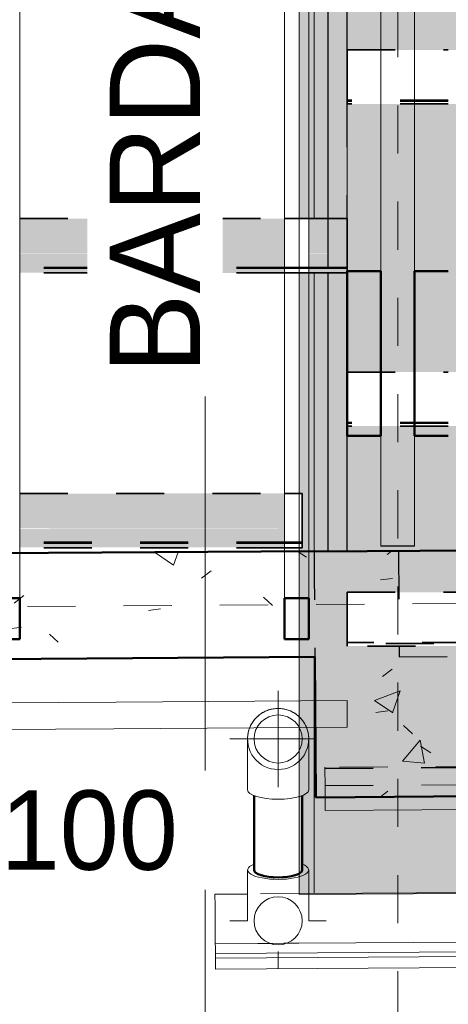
# Model space of a CAD drawing. Header units: metres. Extents: x -16.9 to 14.1, y -9.7 to 11.
# Tile 5 of 256: x -9.9 to -9, y -6.5 to -4.4. Entities that reach past the tile are written whole.
import ezdxf

# ---------------------------------------------------------------- set-up
doc = ezdxf.new("R2010")
doc.units = ezdxf.units.M
doc.linetypes.add('Ligne de quadrillage', pattern=[0.022225, 0.0127, -0.003175, 0.003175, -0.003175])
doc.linetypes.add('Tiret', pattern=[0.00635, 0.003175, -0.003175])
for name, color, linetype, lineweight in [('A-DETL', 90, 'Continuous', 18), ('A-DETL-GENF', 92, 'Continuous', 18), ('A-ROOF', 132, 'Continuous', 18), ('A-WALL', 113, 'Continuous', 25), ('A-WALL-HDLN', 110, 'Tiret', 25), ('A-WALL-PATT', 111, 'Continuous', 50), ('G-ANNO-SYMB', 111, 'Continuous', 9), ('G-ANNO-TEXT', 231, 'Continuous', 9), ('P-PIPE', 3, 'Continuous', 50), ('P-PIPE-CNTR', 3, 'Continuous', 18), ('S-BEAM', 12, 'Continuous', 18), ('S-BEAM-HDLN', 1, 'Tiret', 18), ('S-GRID', 1, 'Continuous', 9)]:
    doc.layers.add(name, color=color, linetype=linetype, lineweight=lineweight)
doc.styles.add('Bodoni MT_B_I', font='BOD_BI.TTF', dxfattribs={"height": 0.1875})
doc.styles.add('Bodoni MT_B_I_1', font='BOD_BI.TTF', dxfattribs={"height": 0.165})
pattern_1 = [(50, (0, 0), (0.546555, -0.047815), [0.05715, -0.62865]), (355, (0, 0), (-0.105728, 0.573166), [0.04572, -0.50292]), (100.451, (0.04555, -0.004), (0.440828, 0.52535), [0.04857, -0.53427]), (46.184, (0, 0.1524), (0.813237, -0.12613), [0.08572, -0.94297]), (96.636, (0.0678, 0.1419), (0.71221, 0.742287), [0.07286, -0.80141]), (351.184, (0, 0.1524), (0.712217, 0.742274), [0.06858, -0.75438]), (21, (0.0762, 0.1143), (0.454846, -0.306795), [0.05715, -0.62865]), (326, (0.0762, 0.1143), (0.185405, 0.55256), [0.04572, -0.50292]), (71.451, (0.1141, 0.08873), (0.64025, 0.245763), [0.04857, -0.53427]), (37.5, (0, 0), (0.009261, 0.2536672), [0.02515, -0.47168, 0.02515, -0.48539, -0.50482]), (37.5, (0, 0), (0.009261, 0.2536672), [-1.007, 0.02515, -0.47968]), (7.5, (0, 0), (0.200456, 0.300546), [0.02515, -0.26594, 0.02515, -0.46025, -0.1924]), (7.5, (0, 0), (0.200456, 0.300546), [-0.77648, 0.02515, -0.16726]), (327.5, (-0.16993, 0), (0.4067682, -0.0171882), [0.02515, -0.16535, 0.02515, -0.56921, -0.78867]), (327.5, (-0.16993, 0), (0.4067682, -0.0171882), [-0.78486, 0.02515, -0.76352]), (317.5, (-0.24613, 0), (0.444383, 0.076279), [0.02515, -0.2225, 0.02515, -0.36957, -0.56007]), (317.5, (-0.24613, 0), (0.444383, 0.076279), [-0.64237, 0.02515, -0.53492])]

# ---------------------------------------------------------------- blocks, each defined once
blk = doc.blocks.new('Coude - PVC - Nom_ 40 - Standard-5041096-PH R_1 PROJET toiture haute')
at = {"layer": 'P-PIPE', "lineweight": 18}
for p, q in [((-9.4371, -6.2451), (-9.4371, -6.1953)), ((-9.3101, -6.1953), (-9.3101, -6.2451))]:
    blk.add_line(p, q, dxfattribs=at)
at = {"layer": 'P-PIPE', "lineweight": 18, "flags": 128}
for points in [[(-9.4371, -6.301), (-9.4371, -6.3009), (-9.4371, -6.3007), (-9.4371, -6.3004), (-9.4371, -6.3), (-9.4371, -6.2994), (-9.4371, -6.2987), (-9.4371, -6.2978), (-9.4371, -6.2969), (-9.4371, -6.2958), (-9.4371, -6.2946), (-9.4371, -6.2933), (-9.4371, -6.2919), (-9.4371, -6.2903), (-9.4371, -6.2886), (-9.4371, -6.2869), (-9.4371, -6.285), (-9.4371, -6.283), (-9.4371, -6.2809), (-9.4371, -6.2788), (-9.4371, -6.2765), (-9.4371, -6.2741), (-9.4371, -6.2717), (-9.4371, -6.2691), (-9.4371, -6.2665), (-9.4371, -6.2638), (-9.4371, -6.2611), (-9.4371, -6.2583), (-9.4371, -6.2554), (-9.4371, -6.2524), (-9.4371, -6.2495), (-9.4371, -6.2464), (-9.4371, -6.2451)], [(-9.3101, -6.2451), (-9.3101, -6.2482), (-9.3101, -6.2512), (-9.3101, -6.2542), (-9.3101, -6.2571), (-9.3101, -6.2599), (-9.3101, -6.2627), (-9.3101, -6.2654), (-9.3101, -6.2681), (-9.3101, -6.2706), (-9.3101, -6.2731), (-9.3101, -6.2755), (-9.3101, -6.2778), (-9.3101, -6.28), (-9.3101, -6.2822), (-9.3101, -6.2842), (-9.3101, -6.2861), (-9.3101, -6.2879), (-9.3101, -6.2896), (-9.3101, -6.2912), (-9.3101, -6.2927), (-9.3101, -6.2941), (-9.3101, -6.2953), (-9.3101, -6.2965), (-9.3101, -6.2975), (-9.3101, -6.2983), (-9.3101, -6.2991), (-9.3101, -6.2997), (-9.3101, -6.3002), (-9.3101, -6.3006), (-9.3101, -6.3009), (-9.3101, -6.301), (-9.3101, -6.301)]]:
    blk.add_lwpolyline(points, dxfattribs=at)
at = {"layer": 'P-PIPE', "lineweight": 18}
for start_param, end_param in [(2.488471, 4.712389), (4.712389, 6.939534)]:
    blk.add_ellipse((-9.3736, -6.1953), major_axis=(0.0635, 0), ratio=0.309017, start_param=start_param, end_param=end_param, dxfattribs=at)
blk = doc.blocks.new('Coude - PVC - Nom_ 40 - Standard-V1-PH R_1 PROJET toiture haute')
at = {"layer": 'P-PIPE', "lineweight": 18}
for p, q in [((-9.4371, -6.0287), (-9.4371, -5.9789)), ((-9.3101, -5.9789), (-9.3101, -6.0287))]:
    blk.add_line(p, q, dxfattribs=at)
at = {"layer": 'P-PIPE', "lineweight": 18, "flags": 128}
for points in [[(-9.3736, -5.8595), (-9.3761, -5.8596), (-9.3786, -5.8597), (-9.3812, -5.86), (-9.3837, -5.8603), (-9.3862, -5.8608), (-9.3887, -5.8613), (-9.3911, -5.862), (-9.3935, -5.8627), (-9.3959, -5.8636), (-9.3983, -5.8645), (-9.4006, -5.8655), (-9.4029, -5.8667), (-9.4051, -5.8679), (-9.4073, -5.8692), (-9.4094, -5.8706), (-9.4115, -5.8721), (-9.4135, -5.8736), (-9.4154, -5.8753), (-9.4173, -5.877), (-9.4191, -5.8788), (-9.4208, -5.8806), (-9.4225, -5.8825), (-9.4241, -5.8845), (-9.4256, -5.8866), (-9.427, -5.8887), (-9.4283, -5.8909), (-9.4296, -5.8931), (-9.4307, -5.8953), (-9.4318, -5.8976), (-9.4327, -5.9), (-9.4336, -5.9024), (-9.4344, -5.9048), (-9.4351, -5.9072), (-9.4357, -5.9097), (-9.4361, -5.9122), (-9.4365, -5.9147), (-9.4368, -5.9172), (-9.437, -5.9198), (-9.4371, -5.9223), (-9.4371, -5.923)], [(-9.3101, -5.923), (-9.3101, -5.9205), (-9.3103, -5.9179), (-9.3105, -5.9154), (-9.3109, -5.9129), (-9.3113, -5.9104), (-9.3119, -5.9079), (-9.3125, -5.9055), (-9.3133, -5.903), (-9.3141, -5.9006), (-9.3151, -5.8983), (-9.3161, -5.896), (-9.3172, -5.8937), (-9.3185, -5.8914), (-9.3198, -5.8893), (-9.3211, -5.8871), (-9.3226, -5.8851), (-9.3242, -5.8831), (-9.3258, -5.8811), (-9.3275, -5.8793), (-9.3293, -5.8774), (-9.3312, -5.8757), (-9.3331, -5.8741), (-9.3351, -5.8725), (-9.3371, -5.871), (-9.3392, -5.8696), (-9.3414, -5.8682), (-9.3436, -5.867), (-9.3459, -5.8658), (-9.3482, -5.8648), (-9.3505, -5.8638), (-9.3529, -5.8629), (-9.3554, -5.8622), (-9.3578, -5.8615), (-9.3603, -5.8609), (-9.3628, -5.8604), (-9.3653, -5.86), (-9.3678, -5.8598), (-9.3703, -5.8596), (-9.3729, -5.8595), (-9.3736, -5.8595)], [(-9.4371, -5.923), (-9.4371, -5.9231), (-9.4371, -5.9233), (-9.4371, -5.9236), (-9.4371, -5.924), (-9.4371, -5.9246), (-9.4371, -5.9253), (-9.4371, -5.9261), (-9.4371, -5.9271), (-9.4371, -5.9282), (-9.4371, -5.9294), (-9.4371, -5.9307), (-9.4371, -5.9321), (-9.4371, -5.9337), (-9.4371, -5.9353), (-9.4371, -5.9371), (-9.4371, -5.939), (-9.4371, -5.941), (-9.4371, -5.9431), (-9.4371, -5.9452), (-9.4371, -5.9475), (-9.4371, -5.9499), (-9.4371, -5.9523), (-9.4371, -5.9549), (-9.4371, -5.9575), (-9.4371, -5.9602), (-9.4371, -5.9629), (-9.4371, -5.9657), (-9.4371, -5.9686), (-9.4371, -5.9716), (-9.4371, -5.9745), (-9.4371, -5.9776), (-9.4371, -5.9789)], [(-9.3101, -5.9789), (-9.3101, -5.9758), (-9.3101, -5.9728), (-9.3101, -5.9698), (-9.3101, -5.9669), (-9.3101, -5.9641), (-9.3101, -5.9613), (-9.3101, -5.9586), (-9.3101, -5.9559), (-9.3101, -5.9534), (-9.3101, -5.9509), (-9.3101, -5.9485), (-9.3101, -5.9462), (-9.3101, -5.944), (-9.3101, -5.9418), (-9.3101, -5.9398), (-9.3101, -5.9379), (-9.3101, -5.9361), (-9.3101, -5.9344), (-9.3101, -5.9328), (-9.3101, -5.9313), (-9.3101, -5.9299), (-9.3101, -5.9287), (-9.3101, -5.9275), (-9.3101, -5.9265), (-9.3101, -5.9256), (-9.3101, -5.9249), (-9.3101, -5.9243), (-9.3101, -5.9238), (-9.3101, -5.9234), (-9.3101, -5.9231), (-9.3101, -5.923), (-9.3101, -5.923)]]:
    blk.add_lwpolyline(points, dxfattribs=at)
at = {"layer": 'P-PIPE', "lineweight": 18}
for start, end in [(120.4197, 134.5749), (105.4245, 119.6282), (90.4056, 104.5637), (75.3867, 89.6414), (60.4335, 74.5565), (45.3907, 59.6434), (150.3587, 164.7757), (135.3916, 149.7049), (30.3546, 44.5759), (15.2156, 29.7706), (165.1956, 270), (270, 14.7784)]:
    blk.add_arc((-9.3736, -5.923), 0.0635, start, end, dxfattribs=at)
for major_axis, start_param, end_param in [((-0.0635, 0), 0, 1.570796), ((0.0635, 0), 4.712389, 6.283185)]:
    blk.add_ellipse((-9.3736, -6.0287), major_axis=major_axis, ratio=0.309017, start_param=start_param, end_param=end_param, dxfattribs=at)
blk = doc.blocks.new('Murs 2 - Murs 1-4964928-PH R_1 PROJET toiture haute')
at = {"layer": 'A-WALL-PATT', "linetype": 'Tiret', "lineweight": 25}
h = blk.add_hatch(color=256, dxfattribs=at)
h.paths.add_polyline_path([(-9.2702, -5.5332), (-9.2302, -5.5329), (-9.2303, -4.9542), (-9.2702, -4.9542), (-9.2702, -5.531)])
h.paths.add_polyline_path([(-9.2702, -4.841), (-9.2303, -4.841), (-9.2303, -4.392), (-9.2702, -4.392), (-9.2702, -4.5739)])
h.paths.add_polyline_path([(-9.2702, -4.2789), (-9.2303, -4.2789), (-9.2303, -3.8285), (-9.2702, -3.8285), (-9.2702, -4.1491)])
h.paths.add_polyline_path([(-9.2702, -3.7153), (-9.2303, -3.7153), (-9.2303, -3.2623), (-9.2702, -3.2623), (-9.2702, -3.2994)])
h.paths.add_polyline_path([(-9.2702, -3.1492), (-9.2303, -3.1492), (-9.2303, -2.6995), (-9.2702, -2.6995), (-9.2702, -2.8745)])
h.paths.add_polyline_path([(-9.2702, -2.5863), (-9.2303, -2.5863), (-9.2303, -2.1017), (-9.2702, -2.1017), (-9.2702, -2.4496)])
h.paths.add_polyline_path([(-9.2702, -1.9885), (-9.2303, -1.9885), (-9.2303, -1.642), (-9.2702, -1.642)])
at = {"layer": 'A-WALL'}
for p, q in [((-9.2702, -4.392), (-9.2702, -4.841)), ((-9.2702, -4.9542), (-9.2702, -5.5332)), ((-9.2302, -5.5329), (-9.2302, -5.2928))]:
    blk.add_line(p, q, dxfattribs=at)
at = {"layer": 'A-WALL-HDLN'}
for p, q in [((-9.2302, -5.2927), (-9.2302, -1.642)), ((-9.2702, -4.841), (-9.2702, -4.9541)), ((-9.2702, -5.5332), (-9.2702, -5.5334)), ((-9.2302, -5.5334), (-9.2702, -5.5334)), ((-9.2302, -5.5334), (-9.2302, -5.5329))]:
    blk.add_line(p, q, dxfattribs=at)

msp = doc.modelspace()

# ---------------------------------------------------------------- hatches: boundary and pattern name
at = {"layer": 'A-DETL-GENF'}
h = msp.add_hatch(color=10, dxfattribs=at)
h.paths.add_polyline_path([(5.8884, -5.2704), (5.8884, -5.2704), (5.8884, -5.2722)])
h.paths.add_polyline_path([(-9.3301, -6.2465), (6.2436, -6.1403), (6.2436, -5.5151), (6.0973, -5.5144), (6.0973, -5.4019), (6.1311, -5.4019), (6.129, -4.949), (6.0973, -4.9483), (6.0973, -4.8359), (6.1285, -4.8359), (6.1264, -4.3792), (6.0973, -4.3785), (6.0973, -4.2661), (6.1259, -4.2661), (6.1238, -3.8085), (6.0868, -3.8085), (6.0876, -3.921), (5.8884, -3.9225), (5.8883, -3.9466), (-9.2302, -3.9466), (-9.2302, -4.4904), (5.8884, -4.4904), (5.8884, -4.6026), (-9.2302, -4.6026), (-9.2302, -5.1603), (5.8884, -5.1603), (5.8884, -5.2724), (-9.2302, -5.2724), (-9.2303, -5.5334), (-9.2702, -5.5334), (-9.2702, -4.9542), (-9.3301, -4.9542), (-9.3301, -5.4124), (-9.3238, -5.4128), (-9.3238, -5.5256), (-9.3301, -5.5256), (-9.3301, -6.061)])
h.paths.add_polyline_path([(1.6099, -5.73), (-9.2303, -5.7298), (-9.2302, -5.6179), (3.4486, -5.6179), (3.4474, -5.4464), (4.9174, -5.4364), (4.9189, -5.6179), (5.8885, -5.6179), (5.8885, -5.73), (2.0616, -5.73)])
h.paths.add_polyline_path([(6.2436, -5.4019), (6.2436, -4.949), (6.169, -4.949), (6.1712, -5.4019)])
h.paths.add_polyline_path([(-9.2702, -4.841), (-9.2702, -4.392), (-9.3301, -4.392), (-9.3301, -4.841)])
h.paths.add_polyline_path([(6.2436, -4.8359), (6.2436, -4.3792), (6.1664, -4.3792), (6.1685, -4.8359), (6.1712, -4.8359)])
h.paths.add_polyline_path([(-9.3301, -4.2789), (-9.2702, -4.2789), (-9.2702, -3.8285), (-9.3301, -3.8285), (-9.3301, -4.1491)])
h.paths.add_polyline_path([(6.2436, -4.2661), (6.2436, -3.8085), (6.1638, -3.8085), (6.1659, -4.2661), (6.1712, -4.2661)])
h.paths.add_polyline_path([(2.0616, -3.8345), (5.867, -3.8345), (5.8634, -3.2872), (-9.2302, -3.2872), (-9.2302, -3.8345), (1.1582, -3.8345)])
h.paths.add_polyline_path([(-9.3301, -3.7153), (-9.2702, -3.7153), (-9.2702, -3.2623), (-9.3301, -3.2623), (-9.3301, -3.2994)])
h.paths.add_polyline_path([(6.0876, -3.6954), (6.1233, -3.6954), (6.1212, -3.2467), (6.0831, -3.2467), (6.0861, -3.6954)])
h.paths.add_polyline_path([(6.2436, -3.6954), (6.2436, -3.2467), (6.1612, -3.2467), (6.1633, -3.6954), (6.1712, -3.6954)])
h.paths.add_polyline_path([(-2.4555, -3.1751), (5.8627, -3.1751), (5.8615, -3.0025), (6.0815, -3.0011), (6.0824, -3.1335), (6.1207, -3.1335), (6.1186, -2.6663), (6.0725, -2.6656), (6.0725, -2.5531), (6.1181, -2.5531), (6.116, -2.0967), (6.0725, -2.096), (6.0725, -1.9836), (6.1155, -1.9836), (6.1141, -1.6819), (6.1541, -1.6818), (6.1555, -1.9836), (6.2436, -1.9836), (6.2436, -1.5276), (-9.3301, -1.5276), (-9.3301, -1.9885), (-9.2702, -1.9885), (-9.2702, -1.642), (-9.2302, -1.642), (-9.2302, -1.8614), (5.8881, -1.8614), (5.8883, -1.9299), (5.8881, -1.9735), (-9.2302, -1.9735), (-9.2302, -2.5155), (-2.3188, -2.5155), (-2.3198, -2.3661), (-2.0998, -2.3647), (-2.0988, -2.5155), (5.8881, -2.5155), (5.8883, -2.5839), (5.8881, -2.6276), (-2.098, -2.6276), (-2.0952, -3.0647), (-2.3152, -3.0661), (-2.3181, -2.6276), (-9.2302, -2.6276), (-9.2302, -3.1751), (-2.9072, -3.1751)])
h.paths.add_polyline_path([(-9.2702, -3.1492), (-9.2702, -2.6995), (-9.3301, -2.6995), (-9.3301, -3.1492)])
h.paths.add_polyline_path([(6.2436, -3.1335), (6.2436, -2.6663), (6.1586, -2.6663), (6.1607, -3.1335), (6.1712, -3.1335)])
h.paths.add_polyline_path([(-9.2702, -2.5863), (-9.2702, -2.1017), (-9.3301, -2.1017), (-9.3301, -2.5863)])
h.paths.add_polyline_path([(6.1581, -2.5531), (6.2436, -2.5531), (6.2436, -2.0967), (6.156, -2.0967), (6.1576, -2.4496)])
at = {"layer": 'A-WALL-PATT', "lineweight": 18}
h = msp.add_hatch(dxfattribs=at)
h.set_pattern_fill('FP_1', color=256, style=0, pattern_type=2)
h.set_pattern_definition(pattern_1)
h.paths.add_polyline_path([(-12.9724, -5.7776), (-9.2975, -5.7525), (-9.299, -5.5325), (-12.9739, -5.5576)])
h = msp.add_hatch(dxfattribs=at)
h.set_pattern_fill('FP_1', color=256, style=0, pattern_type=2)
h.set_pattern_definition(pattern_1)
h.paths.add_polyline_path([(-9.2956, -6.0443), (-8.9456, -6.042), (-8.9489, -5.531), (-9.2989, -5.5334), (-9.2968, -5.8485)])
at = {"layer": 'S-BEAM'}
h = msp.add_hatch(color=9, dxfattribs=at)
h.paths.add_polyline_path([(-9.2303, -4.8779), (-9.2303, -4.8427), (-9.3102, -4.8427), (-9.3102, -4.8779), (-9.2312, -4.8779)])
h.paths.add_polyline_path([(-9.3602, -4.8779), (-9.3602, -4.8427), (-9.9102, -4.8427), (-9.9102, -4.8779), (-9.6829, -4.8779)])
h.paths.add_polyline_path([(-10.1572, -4.8779), (-10.1575, -4.8427), (-10.5102, -4.8427), (-10.5102, -4.8779), (-10.1688, -4.8779)])
h.paths.add_polyline_path([(-10.5863, -4.8779), (-10.5602, -4.8779), (-10.5602, -4.8427), (-11.1102, -4.8427), (-11.1102, -4.8779), (-11.0381, -4.8779)])
h.paths.add_polyline_path([(-11.1602, -4.8779), (-11.1602, -4.8427), (-11.7102, -4.8427), (-11.7102, -4.8779), (-11.4898, -4.8779)])
h.paths.add_polyline_path([(-11.7602, -4.8779), (-11.7602, -4.8427), (-12.3102, -4.8427), (-12.3102, -4.8779), (-11.9415, -4.8779)])
h.paths.add_polyline_path([(-12.3602, -4.8779), (-12.3602, -4.8427), (-12.592, -4.8427), (-12.6202, -4.8779), (-12.3932, -4.8779)])
h = msp.add_hatch(color=9, dxfattribs=at)
h.paths.add_polyline_path([(-9.3602, -4.8427), (-9.3602, -4.841), (-9.9102, -4.8414), (-9.9102, -4.8427), (-9.6829, -4.8427)])
h.paths.add_polyline_path([(-9.2303, -4.8427), (-9.2303, -4.841), (-9.3102, -4.8414), (-9.3102, -4.8427), (-9.2312, -4.8427)])
h.paths.add_polyline_path([(-10.1688, -4.8427), (-10.1575, -4.8423), (-10.1575, -4.841), (-10.5102, -4.8414), (-10.5102, -4.8427)])
h.paths.add_polyline_path([(-10.5602, -4.8427), (-10.5602, -4.841), (-11.1102, -4.8414), (-11.1102, -4.8427), (-10.5863, -4.8427)])
h.paths.add_polyline_path([(-11.1602, -4.8427), (-11.1602, -4.841), (-11.7102, -4.8417), (-11.7102, -4.8427), (-11.4898, -4.8427)])
h.paths.add_polyline_path([(-11.7602, -4.8427), (-11.7602, -4.841), (-12.3102, -4.8415), (-12.3102, -4.8427), (-11.9415, -4.8427)])
h.paths.add_polyline_path([(-12.3932, -4.8427), (-12.3602, -4.8427), (-12.3602, -4.841), (-12.591, -4.8414), (-12.592, -4.8427)])
h = msp.add_hatch(color=9, dxfattribs=at)
h.paths.add_polyline_path([(-9.2303, -4.9133), (-9.2303, -4.8835), (-9.3102, -4.8835), (-9.3102, -4.9133), (-9.2312, -4.9133)])
h.paths.add_polyline_path([(-9.3602, -4.9133), (-9.3602, -4.8835), (-9.9102, -4.8835), (-9.9102, -4.9133), (-9.6829, -4.9133)])
h.paths.add_polyline_path([(-10.157, -4.9133), (-10.1572, -4.8835), (-10.5102, -4.8835), (-10.5102, -4.9133), (-10.1688, -4.9133)])
h.paths.add_polyline_path([(-10.5863, -4.9133), (-10.5602, -4.9133), (-10.5602, -4.8835), (-11.1102, -4.8835), (-11.1102, -4.9133), (-11.0381, -4.9133)])
h.paths.add_polyline_path([(-11.1602, -4.9133), (-11.1602, -4.8835), (-11.7102, -4.8835), (-11.7102, -4.9133), (-11.4898, -4.9133)])
h.paths.add_polyline_path([(-11.7602, -4.9133), (-11.7602, -4.8835), (-12.3102, -4.8835), (-12.3102, -4.9133), (-11.9415, -4.9133)])
h.paths.add_polyline_path([(-12.3932, -4.9133), (-12.3602, -4.9133), (-12.3602, -4.8835), (-12.6247, -4.8835), (-12.6485, -4.9133)])
h = msp.add_hatch(color=9, dxfattribs=at)
h.paths.add_polyline_path([(-9.2303, -4.8835), (-9.2303, -4.8779), (-9.3102, -4.8779), (-9.3102, -4.8835), (-9.2312, -4.8835)])
h.paths.add_polyline_path([(-9.3602, -4.8835), (-9.3602, -4.8779), (-9.9102, -4.8779), (-9.9102, -4.8835), (-9.6829, -4.8835)])
h.paths.add_polyline_path([(-10.1688, -4.8835), (-10.1572, -4.8831), (-10.1572, -4.8779), (-10.5102, -4.8779), (-10.5102, -4.8835)])
h.paths.add_polyline_path([(-10.5863, -4.8835), (-10.5602, -4.8829), (-10.5602, -4.8779), (-11.1102, -4.8779), (-11.1102, -4.8835), (-11.0381, -4.8835)])
h.paths.add_polyline_path([(-11.1602, -4.8835), (-11.1602, -4.8779), (-11.7102, -4.8785), (-11.7102, -4.8835), (-11.4898, -4.8835)])
h.paths.add_polyline_path([(-11.7602, -4.8835), (-11.7602, -4.8779), (-12.3102, -4.8781), (-12.3102, -4.8835), (-11.9415, -4.8835)])
h.paths.add_polyline_path([(-12.3602, -4.8835), (-12.3602, -4.8779), (-12.6202, -4.8779), (-12.6247, -4.8835), (-12.3932, -4.8835)])
h = msp.add_hatch(color=9, dxfattribs=at)
h.paths.add_polyline_path([(-9.2303, -4.9161), (-9.2303, -4.9133), (-9.3102, -4.9141), (-9.3102, -4.9161), (-9.2312, -4.9161)])
h.paths.add_polyline_path([(-9.3602, -4.9161), (-9.3602, -4.9133), (-9.9102, -4.9141), (-9.9102, -4.9161), (-9.6829, -4.9161)])
h.paths.add_polyline_path([(-10.157, -4.9161), (-10.157, -4.9133), (-10.5102, -4.9141), (-10.5102, -4.9161), (-10.1688, -4.9161)])
h.paths.add_polyline_path([(-10.5863, -4.9161), (-10.5602, -4.9157), (-10.5602, -4.9133), (-11.1102, -4.9141), (-11.1102, -4.9161), (-11.0381, -4.9161)])
h.paths.add_polyline_path([(-11.1602, -4.9161), (-11.1602, -4.9133), (-11.7102, -4.9141), (-11.7102, -4.9161), (-11.4898, -4.9161)])
h.paths.add_polyline_path([(-11.9415, -4.9161), (-11.7602, -4.9154), (-11.7602, -4.9133), (-12.3102, -4.9141), (-12.3102, -4.9161)])
h.paths.add_polyline_path([(-12.3602, -4.9161), (-12.3602, -4.9133), (-12.6492, -4.9142), (-12.6492, -4.9161), (-12.3932, -4.9161)])
h = msp.add_hatch(color=9, dxfattribs=at)
h.paths.add_polyline_path([(-9.2312, -4.9426), (-9.2303, -4.9426), (-9.2303, -4.9161), (-9.3102, -4.9161), (-9.3102, -4.9426)])
h.paths.add_polyline_path([(-12.6492, -4.9426), (-12.3602, -4.9426), (-12.3602, -4.9161), (-12.6492, -4.9161)])
h.paths.add_polyline_path([(-12.3102, -4.9426), (-11.7602, -4.9426), (-11.7602, -4.9161), (-12.3102, -4.9161)])
h.paths.add_polyline_path([(-9.3602, -4.9426), (-9.3602, -4.9161), (-9.9102, -4.9161), (-9.9102, -4.9426), (-9.6829, -4.9426)])
h.paths.add_polyline_path([(-11.7102, -4.9426), (-11.1602, -4.9426), (-11.1602, -4.9161), (-11.7102, -4.9161)])
h.paths.add_polyline_path([(-10.5863, -4.9426), (-10.5602, -4.9426), (-10.5602, -4.9161), (-11.1102, -4.9161), (-11.1102, -4.9426), (-11.0381, -4.9426)])
h.paths.add_polyline_path([(-10.1688, -4.9426), (-10.1568, -4.9426), (-10.157, -4.9161), (-10.5102, -4.9161), (-10.5102, -4.9426)])
h = msp.add_hatch(color=9, dxfattribs=at)
h.paths.add_polyline_path([(-9.2303, -4.9443), (-9.2303, -4.9426), (-9.3102, -4.9426), (-9.3102, -4.9443), (-9.2312, -4.9443)])
h.paths.add_polyline_path([(-9.3602, -4.9443), (-9.3602, -4.9426), (-9.9102, -4.9426), (-9.9102, -4.9443), (-9.6829, -4.9443)])
h.paths.add_polyline_path([(-10.1688, -4.9443), (-10.1568, -4.9443), (-10.1568, -4.9426), (-10.5102, -4.9426), (-10.5102, -4.9443)])
h.paths.add_polyline_path([(-10.5863, -4.9443), (-10.5602, -4.9443), (-10.5602, -4.9426), (-11.1102, -4.9426), (-11.1102, -4.9443), (-11.0381, -4.9443)])
h.paths.add_polyline_path([(-11.1602, -4.9443), (-11.1602, -4.9426), (-11.7102, -4.9426), (-11.7102, -4.9443), (-11.4898, -4.9443)])
h.paths.add_polyline_path([(-11.9415, -4.9443), (-11.7602, -4.9443), (-11.7602, -4.9426), (-12.3102, -4.9426), (-12.3102, -4.9443)])
h.paths.add_polyline_path([(-12.3602, -4.9443), (-12.3602, -4.9426), (-12.6492, -4.9426), (-12.6492, -4.9443), (-12.3932, -4.9443)])
h = msp.add_hatch(color=9, dxfattribs=at)
h.paths.add_polyline_path([(-9.2303, -4.9535), (-9.2303, -4.9443), (-9.3102, -4.9443), (-9.3102, -4.9535), (-9.2312, -4.9535)])
h.paths.add_polyline_path([(-9.3602, -4.9535), (-9.3602, -4.9443), (-9.9102, -4.9443), (-9.9102, -4.9535), (-9.6829, -4.9535)])
h.paths.add_polyline_path([(-10.1688, -4.9535), (-10.1567, -4.9535), (-10.1568, -4.9443), (-10.5102, -4.9443), (-10.5102, -4.9535)])
h.paths.add_polyline_path([(-10.5863, -4.9535), (-10.5602, -4.9535), (-10.5602, -4.9443), (-11.1102, -4.9443), (-11.1102, -4.9535), (-11.0381, -4.9535)])
h.paths.add_polyline_path([(-11.1602, -4.9535), (-11.1602, -4.9443), (-11.7102, -4.9443), (-11.7102, -4.9535), (-11.4898, -4.9535)])
h.paths.add_polyline_path([(-11.9415, -4.9535), (-11.7602, -4.9535), (-11.7602, -4.9443), (-12.3102, -4.9443), (-12.3102, -4.9535)])
h.paths.add_polyline_path([(-12.3932, -4.9535), (-12.3602, -4.9535), (-12.3602, -4.9443), (-12.6492, -4.9443), (-12.6492, -4.9535)])
h = msp.add_hatch(color=9, dxfattribs=at)
h.paths.add_polyline_path([(-9.2303, -4.9542), (-9.2303, -4.9535), (-9.2312, -4.9542)])
h.paths.add_polyline_path([(-9.3602, -4.9542), (-9.3602, -4.9535), (-9.6829, -4.9542)])
h.paths.add_polyline_path([(-10.1567, -4.9542), (-10.1567, -4.9535), (-10.1688, -4.9542)])
h.paths.add_polyline_path([(-10.5602, -4.9542), (-10.5602, -4.9535), (-10.5863, -4.9542)])
h.paths.add_polyline_path([(-11.1602, -4.9542), (-11.1602, -4.9535), (-11.4898, -4.9542)])
h.paths.add_polyline_path([(-11.7602, -4.9542), (-11.7602, -4.9535), (-11.9415, -4.9542)])
h.paths.add_polyline_path([(-12.3602, -4.9542), (-12.3602, -4.9535), (-12.3932, -4.9542)])
h = msp.add_hatch(color=9, dxfattribs=at)
h.paths.add_polyline_path([(-9.3602, -5.4141), (-9.3602, -5.4124), (-9.9102, -5.4128), (-9.9102, -5.4141), (-9.6829, -5.4141)])
h.paths.add_polyline_path([(-9.9602, -5.4141), (-9.9602, -5.4124), (-10.5102, -5.4128), (-10.5102, -5.4141)])
h.paths.add_polyline_path([(-10.5602, -5.4141), (-10.5602, -5.4124), (-11.1102, -5.4128), (-11.1102, -5.4141)])
h.paths.add_polyline_path([(-11.1602, -5.4141), (-11.1602, -5.4124), (-11.7102, -5.4132), (-11.7102, -5.4141), (-11.4898, -5.4141)])
h.paths.add_polyline_path([(-11.7602, -5.4141), (-11.7602, -5.4124), (-12.3102, -5.413), (-12.3102, -5.4141)])
h.paths.add_polyline_path([(-12.3602, -5.4141), (-12.3602, -5.4124), (-12.9748, -5.4128), (-12.9748, -5.4141), (-12.3932, -5.4141)])
h = msp.add_hatch(color=9, dxfattribs=at)
h.paths.add_polyline_path([(-9.3602, -5.4493), (-9.3602, -5.4141), (-9.9102, -5.4141), (-9.9102, -5.4493), (-9.6829, -5.4493)])
h.paths.add_polyline_path([(-9.9602, -5.4493), (-9.9602, -5.4141), (-10.5102, -5.4141), (-10.5102, -5.4493)])
h.paths.add_polyline_path([(-10.5602, -5.4493), (-10.5602, -5.4141), (-11.1102, -5.4141), (-11.1102, -5.4493)])
h.paths.add_polyline_path([(-11.1602, -5.4493), (-11.1602, -5.4141), (-11.7102, -5.4141), (-11.7102, -5.4493), (-11.4898, -5.4493)])
h.paths.add_polyline_path([(-11.7602, -5.4493), (-11.7602, -5.4141), (-12.3102, -5.4141), (-12.3102, -5.4493)])
h.paths.add_polyline_path([(-12.3602, -5.4493), (-12.3602, -5.4141), (-12.9748, -5.4141), (-12.9738, -5.4493), (-12.3932, -5.4493)])
h = msp.add_hatch(color=9, dxfattribs=at)
h.paths.add_polyline_path([(-9.3602, -5.4549), (-9.3602, -5.4493), (-9.9102, -5.4493), (-9.9102, -5.4549), (-9.6829, -5.4549)])
h.paths.add_polyline_path([(-9.9602, -5.4549), (-9.9602, -5.4493), (-10.5102, -5.4493), (-10.5102, -5.4549)])
h.paths.add_polyline_path([(-10.5602, -5.4549), (-10.5602, -5.4493), (-11.1102, -5.4493), (-11.1102, -5.4549)])
h.paths.add_polyline_path([(-11.1602, -5.4549), (-11.1602, -5.4493), (-11.7102, -5.45), (-11.7102, -5.4549), (-11.4898, -5.4549)])
h.paths.add_polyline_path([(-11.7602, -5.4549), (-11.7602, -5.4493), (-12.3102, -5.4497), (-12.3102, -5.4549)])
h.paths.add_polyline_path([(-12.3932, -5.4549), (-12.3602, -5.4549), (-12.3602, -5.4493), (-12.9745, -5.4493), (-12.9738, -5.4549), (-12.8449, -5.4549)])
h = msp.add_hatch(color=9, dxfattribs=at)
h.paths.add_polyline_path([(-9.3602, -5.4847), (-9.3602, -5.4549), (-9.9102, -5.4549), (-9.9102, -5.4847), (-9.6829, -5.4847)])
h.paths.add_polyline_path([(-9.9602, -5.4847), (-9.9602, -5.4549), (-10.5102, -5.4549), (-10.5102, -5.4847)])
h.paths.add_polyline_path([(-10.5602, -5.4847), (-10.5602, -5.4549), (-11.1102, -5.4549), (-11.1102, -5.4847)])
h.paths.add_polyline_path([(-11.1602, -5.4847), (-11.1602, -5.4549), (-11.7102, -5.4549), (-11.7102, -5.4847), (-11.4898, -5.4847)])
h.paths.add_polyline_path([(-11.7602, -5.4847), (-11.7602, -5.4549), (-12.3102, -5.4549), (-12.3102, -5.4847)])
h.paths.add_polyline_path([(-12.3932, -5.4847), (-12.3602, -5.4847), (-12.3602, -5.4549), (-12.9745, -5.4549), (-12.9738, -5.4847), (-12.8449, -5.4847)])
h = msp.add_hatch(color=9, dxfattribs=at)
h.paths.add_polyline_path([(-9.3602, -5.4875), (-9.3602, -5.4847), (-9.9102, -5.4855), (-9.9102, -5.4875), (-9.6829, -5.4875)])
h.paths.add_polyline_path([(-9.9602, -5.4875), (-9.9602, -5.4847), (-10.5102, -5.4855), (-10.5102, -5.4875)])
h.paths.add_polyline_path([(-10.5602, -5.4875), (-10.5602, -5.4847), (-11.1102, -5.4855), (-11.1102, -5.4875)])
h.paths.add_polyline_path([(-11.1602, -5.4875), (-11.1602, -5.4847), (-11.7102, -5.4855), (-11.7102, -5.4875), (-11.4898, -5.4875)])
h.paths.add_polyline_path([(-11.7602, -5.4875), (-11.7602, -5.4847), (-12.3102, -5.4855), (-12.3102, -5.4875)])
h.paths.add_polyline_path([(-12.3932, -5.4875), (-12.3602, -5.4867), (-12.3602, -5.4847), (-12.9743, -5.4855), (-12.9738, -5.4875), (-12.8449, -5.4875)])
h = msp.add_hatch(color=9, dxfattribs=at)
h.paths.add_polyline_path([(-9.6829, -5.514), (-9.3602, -5.514), (-9.3602, -5.4875), (-9.9102, -5.4875), (-9.9102, -5.514)])
h.paths.add_polyline_path([(-11.7602, -5.514), (-11.7602, -5.4875), (-12.3102, -5.4875), (-12.3102, -5.514)])
h.paths.add_polyline_path([(-12.3932, -5.514), (-12.3602, -5.514), (-12.3602, -5.4875), (-12.9743, -5.4875), (-12.9738, -5.514), (-12.8449, -5.514)])
h.paths.add_polyline_path([(-11.4898, -5.514), (-11.1602, -5.514), (-11.1602, -5.4875), (-11.7102, -5.4875), (-11.7102, -5.514)])
h.paths.add_polyline_path([(-10.5602, -5.514), (-10.5602, -5.4875), (-11.1102, -5.4875), (-11.1102, -5.514)])
h.paths.add_polyline_path([(-9.9602, -5.514), (-9.9602, -5.4875), (-10.5102, -5.4875), (-10.5102, -5.514)])
h = msp.add_hatch(color=9, dxfattribs=at)
h.paths.add_polyline_path([(-9.3602, -5.5157), (-9.3602, -5.514), (-9.9102, -5.514), (-9.9102, -5.5157), (-9.6829, -5.5157)])
h.paths.add_polyline_path([(-9.9602, -5.5157), (-9.9602, -5.514), (-10.5102, -5.514), (-10.5102, -5.5157)])
h.paths.add_polyline_path([(-10.5602, -5.5157), (-10.5602, -5.514), (-11.1102, -5.514), (-11.1102, -5.5157)])
h.paths.add_polyline_path([(-11.1602, -5.5157), (-11.1602, -5.514), (-11.7102, -5.514), (-11.7102, -5.5157), (-11.4898, -5.5157)])
h.paths.add_polyline_path([(-11.7602, -5.5157), (-11.7602, -5.514), (-12.3102, -5.514), (-12.3102, -5.5157)])
h.paths.add_polyline_path([(-12.3932, -5.5157), (-12.3602, -5.5157), (-12.3602, -5.514), (-12.9741, -5.514), (-12.9738, -5.5157), (-12.8449, -5.5157)])
h = msp.add_hatch(color=9, dxfattribs=at)
h.paths.add_polyline_path([(-9.3602, -5.5249), (-9.3602, -5.5157), (-9.9102, -5.5157), (-9.9102, -5.5249), (-9.6829, -5.5249)])
h.paths.add_polyline_path([(-9.9602, -5.5249), (-9.9602, -5.5157), (-10.5102, -5.5157), (-10.5102, -5.5249)])
h.paths.add_polyline_path([(-10.5602, -5.5249), (-10.5602, -5.5157), (-11.1102, -5.5157), (-11.1102, -5.5249)])
h.paths.add_polyline_path([(-11.1602, -5.5249), (-11.1602, -5.5157), (-11.7102, -5.5157), (-11.7102, -5.5249), (-11.4898, -5.5249)])
h.paths.add_polyline_path([(-11.7602, -5.5249), (-11.7602, -5.5157), (-12.3102, -5.5157), (-12.3102, -5.5249)])
h.paths.add_polyline_path([(-12.3932, -5.5249), (-12.3602, -5.5249), (-12.3602, -5.5157), (-12.9741, -5.5157), (-12.9738, -5.5249), (-12.8449, -5.5249)])
h = msp.add_hatch(color=9, dxfattribs=at)
h.paths.add_polyline_path([(-9.3602, -5.5256), (-9.3602, -5.5249), (-9.6829, -5.5256)])
h.paths.add_polyline_path([(-9.9602, -5.5256), (-9.9602, -5.5249), (-10.5102, -5.5256)])
h.paths.add_polyline_path([(-10.5602, -5.5256), (-10.5602, -5.5249), (-11.1102, -5.5256)])
h.paths.add_polyline_path([(-11.1602, -5.5256), (-11.1602, -5.5249), (-11.4898, -5.5256)])
h.paths.add_polyline_path([(-11.7602, -5.5256), (-11.7602, -5.5249), (-12.3102, -5.5256)])

# ---------------------------------------------------------------- linework, layer by layer
at = {"layer": 'A-DETL'}
for p, q in [((-9.3301, -1.5276), (-9.3301, -6.2465)), ((-9.3301, -6.2465), (6.2436, -6.1403))]:
    msp.add_line(p, q, dxfattribs=at)
at = {"layer": 'A-ROOF'}
for p, q in [((-9.2986, -4.392), (-9.2986, -4.841)), ((-9.2986, -4.9541), (-9.2986, -5.5334)), ((-9.2303, -5.5329), (-9.2303, -5.2928)), ((-9.2986, -5.5777), (-9.2986, -5.5843)), ((-9.2986, -5.7525), (-9.2986, -6.2443)), ((-9.2303, -5.8433), (-9.2303, -5.8986))]:
    msp.add_line(p, q, dxfattribs=at)
at = {"layer": 'A-ROOF', "flags": 128}
for points in [[(-13.5485, -5.8698), (-13.0687, -5.8669), (-12.5889, -5.8639), (-12.1091, -5.861), (-11.6293, -5.858), (-11.1495, -5.8551), (-10.6697, -5.8521), (-10.1899, -5.8492), (-9.7101, -5.8463), (-9.2303, -5.8433)], [(-9.2303, -5.8986), (-9.715, -5.9016), (-10.1998, -5.9046), (-10.6845, -5.9076), (-11.1693, -5.9106), (-11.6541, -5.9135), (-12.1388, -5.9165), (-12.6236, -5.9195), (-13.1083, -5.9225), (-13.5931, -5.9255)]]:
    msp.add_lwpolyline(points, dxfattribs=at)
at = {"layer": 'A-WALL', "lineweight": 50}
for p, q in [((-9.2989, -5.5334), (-4.7617, -5.5024)), ((-12.9739, -5.5576), (-9.299, -5.5325)), ((-9.299, -5.5325), (-9.299, -5.5334)), ((-9.2975, -5.7525), (-12.9724, -5.7776)), ((-9.2956, -6.0443), (-9.2975, -5.7525)), ((-8.9456, -6.042), (-9.2956, -6.0443))]:
    msp.add_line(p, q, dxfattribs=at)
at = {"layer": 'A-WALL-HDLN'}
for p, q in [((-9.1239, -5.5322), (-9.1224, -5.7522)), ((-9.1224, -5.7522), (-8.9475, -5.751))]:
    msp.add_line(p, q, dxfattribs=at)
at = {"layer": 'A-WALL-HDLN', "flags": 128}
msp.add_lwpolyline([(-9.299, -5.5334), (-9.2986, -5.5875), (-9.2982, -5.6425), (-9.2978, -5.6975), (-9.2975, -5.7525)], dxfattribs=at)
at = {"layer": 'G-ANNO-SYMB'}
msp.add_line((-9.5252, 6.967), (-9.5252, -7.7354), dxfattribs=at)
at = {"layer": 'P-PIPE'}
for p, q in [((-9.4236, -6.1953), (-9.4236, -6.0405)), ((-9.3236, -6.0405), (-9.3236, -6.1953))]:
    msp.add_line(p, q, dxfattribs=at)
at = {"layer": 'P-PIPE', "lineweight": 18}
for centre, start, end in [((-9.3736, -5.923), 0, 180), ((-9.3736, -5.923), 180, 0), ((-9.3736, -6.301), 0, 180), ((-9.3736, -6.301), 180, 0)]:
    msp.add_arc(centre, 0.05, start, end, dxfattribs=at)
at = {"layer": 'P-PIPE'}
for start_param, end_param in [(3.141593, 4.712389), (4.712389, 6.283185)]:
    msp.add_ellipse((-9.3736, -6.1953), major_axis=(0.05, 0), ratio=0.309017, start_param=start_param, end_param=end_param, dxfattribs=at)
at = {"layer": 'P-PIPE-CNTR'}
for p, q in [((-9.3736, -6.023), (-9.3736, -5.823)), ((-9.4736, -5.923), (-9.2964, -5.923)), ((-9.4736, -6.301), (-9.4371, -6.301)), ((-9.3101, -6.301), (-9.2736, -6.301)), ((-9.3736, -6.401), (-9.3736, -6.3645))]:
    msp.add_line(p, q, dxfattribs=at)
at = {"layer": 'S-BEAM'}
for p, q in [((-9.3102, -0.7419), (-9.3102, -5.5326)), ((-9.3602, -0.8044), (-9.3602, -5.5329)), ((-9.9102, -1.5114), (-9.9102, -5.5367)), ((-9.2303, -3.3413), (-9.2303, -4.9502)), ((-9.1603, -3.3413), (-9.1603, -4.9502)), ((-9.0903, -4.9502), (-9.0903, -3.3413)), ((-9.1603, -5.2928), (-9.1603, -5.5213)), ((-9.0903, -5.2928), (-9.0903, -5.5213)), ((-9.1603, -5.5213), (-9.1603, -5.5219)), ((-9.0903, -5.5213), (-9.1603, -5.5213)), ((-9.1603, -5.5219), (-9.0903, -5.5219)), ((-9.0903, -5.5219), (-9.0903, -5.5213)), ((-9.2761, -6.0442), (-9.2759, -6.0676)), ((-9.2759, -6.0676), (-9.2759, -6.0716)), ((-8.8282, -6.0686), (-9.2759, -6.0716)), ((6.1938, -6.1387), (-9.3101, -6.2444)), ((6.2233, -6.2415), (-9.3308, -6.3475)), ((-9.437, -6.2453), (-9.5048, -6.2457)), ((-9.5048, -6.2457), (-9.5046, -6.2702)), ((6.3471, -6.2611), (-9.5039, -6.3692)), ((-9.5046, -6.2702), (-9.5042, -6.3352)), ((6.3472, -6.2705), (-9.5039, -6.3786)), ((6.3473, -6.2937), (-9.5037, -6.4017)), ((-9.5042, -6.3352), (-9.5041, -6.3487)), ((-9.4156, -6.3481), (-9.5041, -6.3487)), ((-9.504, -6.3554), (-9.5041, -6.3487)), ((-9.504, -6.3554), (-9.5039, -6.3692)), ((-9.5039, -6.3692), (-9.5039, -6.3786)), ((-9.5038, -6.3862), (-9.5039, -6.3786)), ((-9.5038, -6.3862), (-9.5038, -6.3938)), ((-9.5038, -6.3938), (-9.5037, -6.4017))]:
    msp.add_line(p, q, dxfattribs=at)
at = {"layer": 'S-BEAM', "color": 1, "linetype": 'Tiret', "lineweight": 35}
for p, q in [((-9.9102, -4.841), (-9.3602, -4.841)), ((-9.3102, -4.841), (-9.2303, -4.841)), ((-9.3602, -4.9426), (-9.9102, -4.9426)), ((-9.3602, -4.9443), (-9.9102, -4.9443)), ((-9.2303, -4.9426), (-9.3102, -4.9426)), ((-9.2303, -4.9443), (-9.3102, -4.9443)), ((-9.3602, -4.9542), (-9.9102, -4.9542)), ((-9.2303, -4.9542), (-9.3102, -4.9542)), ((-9.9102, -5.4124), (-9.3602, -5.4124)), ((-9.3602, -5.514), (-9.9102, -5.514)), ((-9.3602, -5.5157), (-9.9102, -5.5157)), ((-9.3602, -5.5256), (-9.9102, -5.5256))]:
    msp.add_line(p, q, dxfattribs=at)
at = {"layer": 'S-BEAM', "lineweight": 50}
for p, q in [((-9.2303, -5.2928), (-9.2303, -4.9502)), ((-9.2303, -4.9502), (-9.1603, -4.9502)), ((-9.1603, -4.9502), (-9.1603, -5.2928)), ((-9.0903, -5.2928), (-9.0903, -4.9502)), ((-9.0903, -4.9502), (-9.0203, -4.9502)), ((-9.1603, -5.2928), (-9.2303, -5.2928)), ((-9.0203, -5.2928), (-9.0903, -5.2928)), ((-9.9602, -5.63), (-9.9102, -5.63)), ((-9.9102, -5.63), (-9.9102, -5.7153)), ((-9.3602, -5.7153), (-9.3602, -5.63)), ((-9.3602, -5.63), (-9.3102, -5.63)), ((-9.3102, -5.63), (-9.3102, -5.7153)), ((-9.9102, -5.7153), (-9.9602, -5.7153)), ((-9.3102, -5.7153), (-9.3602, -5.7153))]:
    msp.add_line(p, q, dxfattribs=at)
at = {"layer": 'S-BEAM-HDLN', "lineweight": 35}
for p, q in [((-9.2304, -4.493), (-9.2305, -4.5334)), ((-9.2304, -4.4904), (-9.0203, -4.4904)), ((-9.2304, -4.493), (-9.2304, -4.4906)), ((-9.2304, -4.498), (-9.2304, -4.4961)), ((-9.2305, -4.5341), (-9.2305, -4.5335)), ((-9.2304, -4.5385), (-9.2305, -4.5367)), ((-9.2305, -4.5386), (-9.2304, -4.5563)), ((-9.2304, -4.5589), (-9.2304, -4.5993)), ((-9.2304, -4.595), (-9.2304, -4.5969)), ((-9.0203, -4.595), (-9.2304, -4.595)), ((-9.2304, -4.5969), (-9.2304, -4.6024)), ((-9.0203, -4.5969), (-9.2304, -4.5969)), ((-9.2304, -4.6), (-9.2304, -4.5994)), ((-9.0203, -4.6026), (-9.2304, -4.6026)), ((-9.3601, -4.841), (-9.3102, -4.841)), ((-9.2303, -4.8427), (-9.2303, -4.841)), ((-9.2303, -4.8779), (-9.2303, -4.8427)), ((-9.2303, -4.8835), (-9.2303, -4.8779)), ((-9.2303, -4.9133), (-9.2303, -4.8835)), ((-9.2303, -4.9133), (-9.2303, -4.9161)), ((-9.2303, -4.9426), (-9.2303, -4.9161)), ((-9.3102, -4.9426), (-9.3601, -4.9426)), ((-9.3102, -4.9443), (-9.3601, -4.9443)), ((-9.2303, -4.9443), (-9.2303, -4.9426)), ((-9.2303, -4.9502), (-9.2303, -4.9443)), ((-9.3102, -4.9542), (-9.3601, -4.9542)), ((-9.2304, -5.1602), (-9.0203, -5.1602)), ((-9.2304, -5.1629), (-9.2304, -5.1605)), ((-9.2304, -5.1629), (-9.2304, -5.2033)), ((-9.2304, -5.1678), (-9.2304, -5.1659)), ((-9.2304, -5.2039), (-9.2304, -5.2033)), ((-9.2304, -5.2084), (-9.2304, -5.2065)), ((-9.2304, -5.2084), (-9.2303, -5.2262)), ((-9.2303, -5.2287), (-9.2304, -5.2691)), ((-9.2304, -5.2649), (-9.2304, -5.2667)), ((-9.0203, -5.2649), (-9.2304, -5.2649)), ((-9.2304, -5.2667), (-9.2304, -5.2722)), ((-9.0203, -5.2667), (-9.2304, -5.2667)), ((-9.2304, -5.2698), (-9.2304, -5.2692)), ((-9.0203, -5.2725), (-9.2304, -5.2725)), ((-9.3601, -5.4124), (-9.3238, -5.4124)), ((-9.3238, -5.4141), (-9.3238, -5.4124)), ((-9.3238, -5.4493), (-9.3238, -5.4141)), ((-9.3238, -5.4549), (-9.3238, -5.4493)), ((-9.3238, -5.4847), (-9.3238, -5.4549)), ((-9.3238, -5.4847), (-9.3238, -5.4875)), ((-9.3238, -5.514), (-9.3238, -5.4875)), ((-9.3238, -5.514), (-9.3601, -5.514)), ((-9.3238, -5.5157), (-9.3601, -5.5157)), ((-9.3238, -5.5256), (-9.3601, -5.5256)), ((-9.3238, -5.5157), (-9.3238, -5.514)), ((-9.3238, -5.5249), (-9.3238, -5.5157)), ((-9.3238, -5.5256), (-9.3238, -5.5249)), ((-9.3238, -5.5252), (-9.3238, -5.525)), ((-9.2303, -5.6178), (5.8885, -5.6178)), ((-9.2303, -5.6204), (-9.2303, -5.6181)), ((-9.2303, -5.6204), (-9.2303, -5.6609)), ((-9.2303, -5.6254), (-9.2303, -5.6235)), ((-9.2303, -5.6615), (-9.2303, -5.6609)), ((-9.2303, -5.666), (-9.2303, -5.6641)), ((-9.2303, -5.666), (-9.2303, -5.6838)), ((-9.2303, -5.6863), (-9.2303, -5.7267)), ((-9.2303, -5.7225), (-9.2303, -5.7243)), ((-4.7746, -5.7225), (-9.2303, -5.7225)), ((-9.2303, -5.7243), (-9.2303, -5.7298)), ((-5.0502, -5.7243), (-9.2303, -5.7243)), ((-9.2303, -5.7274), (-9.2303, -5.7268)), ((-5.8881, -5.7301), (-9.2303, -5.7301))]:
    msp.add_line(p, q, dxfattribs=at)
at = {"layer": 'S-BEAM-HDLN'}
for p, q in [((-9.9102, -5.5367), (-9.9102, -5.63)), ((-9.3602, -5.533), (-9.3602, -5.63)), ((-9.3102, -5.5326), (-9.3102, -5.63)), ((-8.946, -5.9794), (-9.2765, -5.9817)), ((-9.2765, -5.9837), (-8.946, -5.9814)), ((-9.2765, -5.9817), (-9.2765, -5.9837)), ((-9.2765, -5.9847), (-8.946, -5.9824)), ((-9.2765, -5.9847), (-9.2765, -5.9837)), ((-9.2765, -5.9837), (-9.2765, -5.9838)), ((-9.2765, -5.9847), (-9.2762, -6.02)), ((-9.2762, -6.02), (-8.9458, -6.0178)), ((-9.2762, -6.0206), (-8.9458, -6.0184)), ((-9.2762, -6.0206), (-9.2762, -6.02)), ((-9.2762, -6.0206), (-9.2762, -6.0246)), ((-9.2762, -6.0246), (-9.2761, -6.0441)), ((-9.3101, -6.2444), (-9.437, -6.2453)), ((-9.3852, -6.3479), (-9.4155, -6.3481)), ((-9.3617, -6.3478), (-9.3849, -6.3479)), ((-9.3309, -6.3475), (-9.3613, -6.3478))]:
    msp.add_line(p, q, dxfattribs=at)
at = {"layer": 'S-BEAM-HDLN', "lineweight": 35}
for centre, major_axis, ratio, start_param, end_param in [((-9.2304, -4.4944), (0, 0.004), 0.001852, 0, 1.22173), ((-9.2305, -4.5348), (0, 0.004), 0.001852, 1.22173, 2.792527), ((-9.2305, -4.5348), (0, 0.002), 0.001852, 1.22173, 2.268928), ((-9.2304, -4.5582), (0, 0.004), 0.001852, 4.363323, 5.217504), ((-9.2304, -4.5582), (0, 0.002), 0.001852, 4.363323, 5.934119), ((-9.2304, -4.5986), (0, 0.004), 0.001852, 3.839724, 4.363323), ((-9.2304, -4.5986), (0, 0.004), 0.001852, 2.792527, 3.316126), ((-9.2304, -5.1642), (0, 0.004), 0.00127, 0, 1.22173), ((-9.2304, -5.2046), (0, 0.004), 0.00127, 1.22173, 2.792527), ((-9.2304, -5.2046), (0, 0.002), 0.00127, 1.22173, 2.268928), ((-9.2303, -5.2281), (0, 0.004), 0.00127, 5.410521, 5.934119), ((-9.2303, -5.2281), (0, 0.004), 0.00127, 4.363323, 5.217504), ((-9.2303, -5.2281), (0, 0.002), 0.00127, 4.363323, 5.934119), ((-9.2304, -5.2685), (0, 0.004), 0.00127, 2.792527, 4.363323), ((-9.2303, -5.6218), (0, 0.004), 0.000521, 0, 1.22173), ((-9.2303, -5.6622), (0, 0.004), 0.000521, 1.22173, 2.792527), ((-9.2303, -5.6622), (0, 0.002), 0.000521, 1.22173, 2.268928), ((-9.2303, -5.6856), (0, 0.004), 0.000521, 4.363323, 5.934119), ((-9.2303, -5.6856), (0, 0.002), 0.000521, 4.363323, 5.934119), ((-9.2303, -5.7261), (0, 0.004), 0.000521, 2.792527, 4.363323)]:
    msp.add_ellipse(centre, major_axis=major_axis, ratio=ratio, start_param=start_param, end_param=end_param, dxfattribs=at)
at = {"layer": 'S-GRID', "linetype": 'Ligne de quadrillage'}
for p, q in [((-9.1253, -9.7059), (-9.1253, 8.3345)), ((1.4054, -5.5732), (-16.0283, -5.6876))]:
    msp.add_line(p, q, dxfattribs=at)

# ---------------------------------------------------------------- block references
at = {"layer": 'A-WALL-HDLN'}
msp.add_blockref('Murs 2 - Murs 1-4964928-PH R_1 PROJET toiture haute', (0, 0), dxfattribs=at)
at = {"layer": 'P-PIPE', "lineweight": 18}
for name in ['Coude - PVC - Nom_ 40 - Standard-V1-PH R_1 PROJET toiture haute', 'Coude - PVC - Nom_ 40 - Standard-5041096-PH R_1 PROJET toiture haute']:
    msp.add_blockref(name, (0, 0), dxfattribs=at)

# ---------------------------------------------------------------- texts
at = {"layer": 'G-ANNO-TEXT', "color": 1, "lineweight": 25, "insert": (-9.9499, -6.0299), "char_height": 0.165, "width": 0.450949, "attachment_point": 1, "style": 'Bodoni MT_B_I_1', "bg_fill": 3, "box_fill_scale": 1.25, "bg_fill_color": 256, "bg_fill_true_color": 13158600, "bg_fill_transparency": 0}
msp.add_mtext('100', dxfattribs=at)

# ---------------------------------------------------------------- next in the draw order: texts
at = {"layer": 'G-ANNO-TEXT', "color": 190, "lineweight": 25, "insert": (-9.7232, -5.1641), "char_height": 0.1875, "width": 4.473416, "attachment_point": 1, "rotation": 90, "style": 'Bodoni MT_B_I', "bg_fill": 3, "box_fill_scale": 1.25, "bg_fill_color": 256, "bg_fill_true_color": 13158600, "bg_fill_transparency": 0}
msp.add_mtext('BARDAGE METALLIQUE', dxfattribs=at)

doc.saveas('drawing.dxf')
